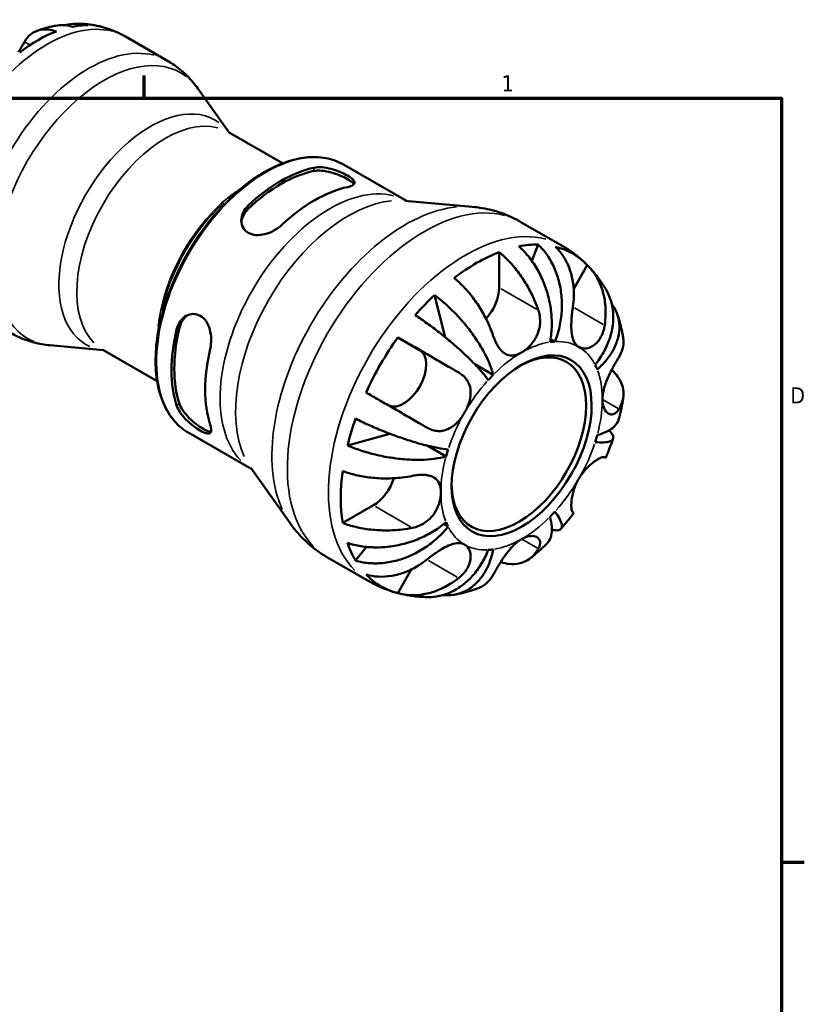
# Model space of a CAD drawing. Header units: inches. Extents: x 0.1 to 38.3, y -4.1 to 21.5.
# Tile 10 of 10: x 29 to 33.6, y 15.7 to 21.5. Entities that reach past the tile are written whole.
import ezdxf

# ---------------------------------------------------------------- set-up
doc = ezdxf.new("R2010")
doc.units = ezdxf.units.IN
doc.header["$MEASUREMENT"] = 0
for name, color, linetype, lineweight in [('Border (ANSI)', 7, 'Continuous', 70), ('Visible (ANSI)', 7, 'Continuous', 50), ('Visible Narrow (ANSI)', 7, 'Continuous', 35)]:
    doc.layers.add(name, color=color, linetype=linetype, lineweight=lineweight)
doc.styles.add('Note Text (ANSI)', font='tahoma.ttf')

# ---------------------------------------------------------------- blocks, each defined once
blk = doc.blocks.new('Borders Default Border')
at = {"layer": 'Border (ANSI)'}
for p, q in [((29.75, 21), (29.75, 21.1345)), ((33.5, 16.5), (33.6345, 16.5))]:
    blk.add_line(p, q, dxfattribs=at)
at = {"layer": 'Border (ANSI)', "flags": 128}
blk.add_lwpolyline([(0.5, 1), (0.5, 21), (33.5, 21), (33.5, 1), (0.5, 1)], dxfattribs=at)
at = {"layer": 'Border (ANSI)', "color": 5, "true_color": 0x0000ff, "char_height": 0.0945, "attachment_point": 7, "style": 'Note Text (ANSI)'}
for s, insert in [('1', (31.8537, 21.04)), ('D', (33.5526, 19.2028))]:
    blk.add_mtext(s, dxfattribs=dict(at, insert=insert))

msp = doc.modelspace()

# ---------------------------------------------------------------- linework, layer by layer
at = {"layer": 'Visible (ANSI)'}
for p, q in [((29.6403, 21.3627), (29.8859, 21.2212)), ((30.2478, 20.7994), (30.0656, 21.0568)), ((30.2453, 20.8008), (30.5645, 20.617)), ((30.9224, 20.6094), (31.2936, 20.3956)), ((30.2467, 20.408), (30.3158, 20.4658)), ((31.2834, 20.3966), (31.6806, 20.3607)), ((31.9671, 20.2709), (32.2089, 20.1316)), ((32.0303, 20.0432), (32.0677, 20.1382)), ((31.8386, 20.0933), (31.8386, 19.8843)), ((32.3573, 20.0169), (32.2773, 19.8783)), ((31.5215, 19.5922), (31.4576, 19.8409)), ((29.8472, 19.7142), (29.8318, 19.6254)), ((29.5092, 19.5168), (29.1952, 19.5452)), ((31.2423, 19.5912), (31.3702, 19.517)), ((32.1673, 19.5666), (32.1412, 19.5816)), ((29.5067, 19.5183), (29.826, 19.3344)), ((31.8038, 19.3713), (31.6949, 19.434)), ((30.0121, 19.0287), (30.3833, 18.815)), ((30.9464, 18.9555), (31.1951, 19.0243)), ((31.5261, 18.8902), (31.4151, 18.9541)), ((30.3774, 18.8233), (30.6078, 18.4978)), ((31.0986, 18.6027), (30.9178, 18.4986)), ((31.5382, 18.4769), (31.5121, 18.492)), ((30.9932, 18.2771), (31.0571, 18.3574)), ((30.8293, 18.2951), (31.0711, 18.1558)), ((31.323, 18.2255), (31.2423, 18.0857))]:
    msp.add_line(p, q, dxfattribs=at)
for centre, major_axis, start_param, end_param in [((29.1248, 20.5921), (0.4578, 0.7949), 0.31486, 0.466671), ((29.1248, 20.5921), (0.4578, 0.7949), 0.145125, 0.165069), ((29.1248, 20.5921), (-0.4578, -0.7949), 3.758054, 4.09206), ((30.5554, 19.7683), (0.4551, 0.7903), 0.478772, 1.088157), ((30.5554, 19.7683), (0.4437, 0.7706), 0.470698, 1.096231), ((30.7534, 19.6543), (-0.4551, -0.7903), 3.620364, 4.22975), ((31.7062, 19.1056), (0.5642, 0.9797), 0.314244, 0.467287), ((31.7062, 19.1056), (0.5642, 0.9797), 6.114919, 6.447585), ((31.7062, 19.1056), (0.5642, 0.9797), 0.617131, 0.949797), ((31.7062, 19.1056), (0.5642, 0.9797), 1.099642, 1.252685), ((31.7062, 19.8081), (-0.0934, -0.1622), 1.215638, 2.354261), ((30.5554, 19.7683), (0.4551, 0.7903), 2.049568, 2.658953), ((30.5554, 19.7683), (0.4437, 0.7706), 2.041494, 2.667028), ((31.7062, 19.1056), (0.5642, 0.9797), 1.40253, 1.735196), ((31.9548, 18.9624), (0.2795, 0.4853), 2.374337, 7.050441), ((31.9709, 18.9532), (0.3354, 0.5824), 0.357426, 0.424105), ((30.7534, 19.6543), (-0.4551, -0.7903), 5.191161, 5.800546), ((31.2766, 19.3549), (0.0934, 0.1622), 3.205427, 6.281252), ((31.9709, 18.9532), (0.3354, 0.5824), 5.855213, 5.921892), ((31.9709, 18.9532), (-0.3354, -0.5824), 4.284417, 4.351096), ((31.7062, 19.1056), (0.5642, 0.9797), 1.88504, 2.038083), ((31.9709, 18.9532), (0.3354, 0.5824), 5.069815, 5.136494), ((31.9709, 18.9532), (-0.3354, -0.5824), 5.069815, 5.136494), ((31.7062, 19.1056), (0.5642, 0.9797), 2.187928, 2.520594), ((31.0986, 18.7557), (-0.0934, -0.1622), 0.783464, 1.929326), ((31.9709, 18.9532), (0.3354, 0.5824), 4.284417, 4.351096), ((31.9709, 18.9532), (-0.3354, -0.5824), 5.855213, 5.921892), ((31.7062, 19.1056), (-0.5642, -0.9797), 5.812031, 5.965074), ((31.9709, 18.9532), (-0.3354, -0.5824), 0.357426, 0.424105), ((31.7062, 19.1056), (-0.5642, -0.9797), 6.114919, 6.447585)]:
    msp.add_ellipse(centre, major_axis=major_axis, ratio=0.578093, start_param=start_param, end_param=end_param, dxfattribs=at)
msp.add_ellipse((31.9709, 18.9532), major_axis=(0.2909, 0.5051), ratio=0.578093, dxfattribs=at)
for points, knots in [([(29.0449, 21.3316), (29.0501, 21.341), (29.0562, 21.35), (29.0731, 21.3699), (29.0849, 21.3796), (29.1085, 21.3936), (29.1225, 21.3991), (29.1526, 21.4052), (29.1687, 21.4058), (29.1988, 21.403), (29.2155, 21.3995), (29.2326, 21.3937)], [4.9848873, 4.9848873, 4.9848873, 4.9848873, 5.1072541, 5.1072541, 5.2890862, 5.2890862, 5.4684225, 5.4684225, 5.6477588, 5.6477588, 5.8202224, 5.8202224, 5.8202224, 5.8202224]), ([(29.228, 21.4272), (29.2203, 21.4257), (29.2128, 21.4241), (29.1977, 21.4207), (29.1903, 21.4189), (29.1755, 21.415), (29.1682, 21.413), (29.1537, 21.4087), (29.1466, 21.4064), (29.1323, 21.4018), (29.1253, 21.3993), (29.1183, 21.3968)], [5.9626341, 5.9626341, 5.9626341, 5.9626341, 5.990311, 5.990311, 6.017988, 6.017988, 6.0456649, 6.0456649, 6.0733418, 6.0733418, 6.1010187, 6.1010187, 6.1010187, 6.1010187]), ([(29.3268, 21.4211), (29.3086, 21.4266), (29.2904, 21.4296), (29.2591, 21.4311), (29.2434, 21.4301), (29.228, 21.4272)], [0.1836984, 0.1836984, 0.1836984, 0.1836984, 0.3584614, 0.3584614, 0.5141818, 0.5141818, 0.5141818, 0.5141818]), ([(29.2855, 21.4295), (29.2909, 21.431), (29.2963, 21.4324), (29.3219, 21.4378), (29.3423, 21.4395), (29.379, 21.4382), (29.3986, 21.4353), (29.4177, 21.4299)], [5.1782818, 5.1782818, 5.1782818, 5.1782818, 5.2264283, 5.2264283, 5.4056869, 5.4056869, 5.5801473, 5.5801473, 5.5801473, 5.5801473]), ([(29.4926, 21.4219), (29.4833, 21.4242), (29.474, 21.4262), (29.4554, 21.4299), (29.4461, 21.4314), (29.4276, 21.4341), (29.4184, 21.4352), (29.3999, 21.437), (29.3908, 21.4377), (29.3725, 21.4386), (29.3634, 21.4389), (29.3544, 21.439)], [5.6651956, 5.6651956, 5.6651956, 5.6651956, 5.6954229, 5.6954229, 5.7256503, 5.7256503, 5.7558777, 5.7558777, 5.786105, 5.786105, 5.8163324, 5.8163324, 5.8163324, 5.8163324]), ([(29.6403, 21.3627), (29.6321, 21.3674), (29.6239, 21.3719), (29.6071, 21.3805), (29.5986, 21.3845), (29.5815, 21.3922), (29.5728, 21.3958), (29.5554, 21.4027), (29.5466, 21.4058), (29.529, 21.4117), (29.5202, 21.4145), (29.5113, 21.417)], [5.4997209, 5.4997209, 5.4997209, 5.4997209, 5.5287459, 5.5287459, 5.557771, 5.557771, 5.586796, 5.586796, 5.6158211, 5.6158211, 5.6448461, 5.6448461, 5.6448461, 5.6448461]), ([(29.0097, 21.2719), (29.0134, 21.2777), (29.0169, 21.2834), (29.0251, 21.2969), (29.0295, 21.3045), (29.0378, 21.3188), (29.0416, 21.3255), (29.0449, 21.3316)], [-2.2671096, -2.2671096, -2.2671096, -2.2671096, -2.2112589, -2.2112589, -2.130884, -2.130884, -2.0478189, -2.0478189, -2.0478189, -2.0478189]), ([(30.0656, 21.0568), (30.0565, 21.0696), (30.0468, 21.0823), (30.0262, 21.1069), (30.0153, 21.1189), (29.9923, 21.1421), (29.9802, 21.1532), (29.9549, 21.1746), (29.9418, 21.1848), (29.9145, 21.2039), (29.9004, 21.2129), (29.8859, 21.2212)], [5.2389111, 5.2389111, 5.2389111, 5.2389111, 5.291073, 5.291073, 5.343235, 5.343235, 5.3953969, 5.3953969, 5.4475589, 5.4475589, 5.4997209, 5.4997209, 5.4997209, 5.4997209]), ([(30.9224, 20.6094), (30.8904, 20.6278), (30.8553, 20.6406), (30.7805, 20.6545), (30.7409, 20.6556), (30.6589, 20.6464), (30.6165, 20.6361), (30.5307, 20.6047), (30.4873, 20.5837), (30.4008, 20.5318), (30.3578, 20.501), (30.3158, 20.4658)], [5.499721, 5.499721, 5.499721, 5.499721, 5.700782, 5.700782, 5.901843, 5.901843, 6.102903, 6.102903, 6.303964, 6.303964, 6.505025, 6.505025, 6.505025, 6.505025]), ([(30.7488, 20.591), (30.7616, 20.5937), (30.7777, 20.5945), (30.8128, 20.5917), (30.8318, 20.5881), (30.8667, 20.5789), (30.8849, 20.5728), (30.9187, 20.5591), (30.9344, 20.5514), (30.9468, 20.5442), (30.9596, 20.5369), (30.9704, 20.5293), (30.9845, 20.5152), (30.9879, 20.5087), (30.9879, 20.4976), (30.9843, 20.4923), (30.9701, 20.4833), (30.9594, 20.4796), (30.9468, 20.477)], [-0.556619, -0.556619, -0.556619, -0.556619, -0.412622, -0.412622, -0.268625, -0.268625, -0.134313, -0.134313, 0, 0, 0, 0.137021, 0.137021, 0.274041, 0.274041, 0.415344, 0.415344, 0.556646, 0.556646, 0.556646, 0.556646]), ([(30.7488, 20.5714), (30.7616, 20.574), (30.7777, 20.5747), (30.8128, 20.5715), (30.8319, 20.5678), (30.8668, 20.5583), (30.8849, 20.552), (30.9187, 20.5381), (30.9344, 20.5304), (30.9468, 20.5233), (30.9596, 20.5159), (30.9704, 20.5083), (30.9802, 20.4987), (30.9824, 20.4961), (30.984, 20.4936)], [-0.557862, -0.557862, -0.557862, -0.557862, -0.4132767, -0.4132767, -0.2686914, -0.2686914, -0.1343457, -0.1343457, 0, 0, 0, 0.1372153, 0.1372153, 0.1904049, 0.1904049, 0.1904049, 0.1904049]), ([(30.5599, 20.2541), (30.5472, 20.2422), (30.5311, 20.2305), (30.496, 20.2113), (30.4769, 20.2038), (30.4421, 20.1951), (30.4239, 20.1931), (30.39, 20.1956), (30.3744, 20.2002), (30.3492, 20.2147), (30.3384, 20.2255), (30.3243, 20.2512), (30.3209, 20.2661), (30.3209, 20.2952), (30.3244, 20.3114), (30.3387, 20.342), (30.3494, 20.3564), (30.3619, 20.3682)], [0.543943, 0.543943, 0.543943, 0.543943, 0.68794, 0.68794, 0.831937, 0.831937, 0.966249, 0.966249, 1.100562, 1.100562, 1.237582, 1.237582, 1.374603, 1.374603, 1.515905, 1.515905, 1.657208, 1.657208, 1.657208, 1.657208]), ([(31.9671, 20.2709), (31.9492, 20.2812), (31.9309, 20.2906), (31.8936, 20.3079), (31.8746, 20.3156), (31.8363, 20.3293), (31.8169, 20.3353), (31.7779, 20.3455), (31.7584, 20.3497), (31.7194, 20.3564), (31.6999, 20.359), (31.6806, 20.3607)], [5.4997209, 5.4997209, 5.4997209, 5.4997209, 5.5518828, 5.5518828, 5.6040448, 5.6040448, 5.6562067, 5.6562067, 5.7083687, 5.7083687, 5.7605306, 5.7605306, 5.7605306, 5.7605306]), ([(30.3215, 20.2703), (30.3227, 20.2823), (30.3261, 20.2947), (30.3387, 20.3222), (30.3494, 20.3367), (30.3619, 20.3486)], [1.4089667, 1.4089667, 1.4089667, 1.4089667, 1.5184123, 1.5184123, 1.6601437, 1.6601437, 1.6601437, 1.6601437]), ([(32.138, 19.5637), (32.1432, 19.5897), (32.1468, 19.6192), (32.1491, 19.6797), (32.1478, 19.7108), (32.1416, 19.7677), (32.1362, 19.7988), (32.1207, 19.8599), (32.1106, 19.89), (32.089, 19.9432), (32.0754, 19.9712), (32.0446, 20.0238), (32.0274, 20.0484), (31.994, 20.0893), (31.9749, 20.1095), (31.9548, 20.1272)], [5.310916, 5.310916, 5.310916, 5.310916, 5.532256, 5.532256, 5.753596, 5.753596, 5.97408, 5.97408, 6.194564, 6.194564, 6.414617, 6.414617, 6.634671, 6.634671, 6.848843, 6.848843, 6.848843, 6.848843]), ([(32.0677, 20.1382), (32.0867, 20.1203), (32.1041, 20.1), (32.1335, 20.0586), (32.1481, 20.0338), (32.1725, 19.9806), (32.1824, 19.9522), (32.1966, 19.8983), (32.2022, 19.8678), (32.2082, 19.8057), (32.2085, 19.7741), (32.2049, 19.7163), (32.2007, 19.6847), (32.1871, 19.6231), (32.1777, 19.593), (32.1673, 19.5666)], [0.225496, 0.225496, 0.225496, 0.225496, 0.439668, 0.439668, 0.659722, 0.659722, 0.879775, 0.879775, 1.100259, 1.100259, 1.320743, 1.320743, 1.542083, 1.542083, 1.763423, 1.763423, 1.763423, 1.763423]), ([(32.2727, 19.7713), (32.2756, 19.7911), (32.2775, 19.8117), (32.279, 19.8624), (32.2769, 19.8922), (32.2686, 19.9446), (32.2617, 19.9722), (32.2424, 20.0239), (32.23, 20.0481), (32.2039, 20.0883), (32.188, 20.1081), (32.1701, 20.1255)], [6.101121, 6.101121, 6.101121, 6.101121, 6.25154, 6.25154, 6.474725, 6.474725, 6.694876, 6.694876, 6.915028, 6.915028, 7.126769, 7.126769, 7.126769, 7.126769]), ([(32.3464, 20.0279), (32.3382, 20.0358), (32.3298, 20.0435), (32.3127, 20.0586), (32.3039, 20.066), (32.2859, 20.0803), (32.2767, 20.0873), (32.2579, 20.1007), (32.2483, 20.1072), (32.2289, 20.1198), (32.219, 20.1258), (32.2089, 20.1316)], [5.3545956, 5.3545956, 5.3545956, 5.3545956, 5.3836206, 5.3836206, 5.4126457, 5.4126457, 5.4416707, 5.4416707, 5.4706958, 5.4706958, 5.4997209, 5.4997209, 5.4997209, 5.4997209]), ([(31.8386, 20.0933), (31.8595, 20.0762), (31.88, 20.0569), (31.917, 20.0178), (31.9368, 19.9943), (31.9738, 19.9442), (31.9909, 19.9177), (32.0199, 19.8672), (32.0343, 19.8387), (32.0551, 19.7902), (32.0626, 19.7705), (32.069, 19.7516)], [0.225513, 0.225513, 0.225513, 0.225513, 0.437254, 0.437254, 0.657406, 0.657406, 0.877558, 0.877558, 1.100742, 1.100742, 1.251161, 1.251161, 1.251161, 1.251161]), ([(32.3573, 20.0169), (32.3752, 19.9995), (32.391, 19.9797), (32.4171, 19.9395), (32.4295, 19.9153), (32.4489, 19.8635), (32.4558, 19.836), (32.4641, 19.7835), (32.4662, 19.7538), (32.4647, 19.7031), (32.4628, 19.6825), (32.4599, 19.6627)], [0.225513, 0.225513, 0.225513, 0.225513, 0.437254, 0.437254, 0.657406, 0.657406, 0.877558, 0.877558, 1.100742, 1.100742, 1.251161, 1.251161, 1.251161, 1.251161]), ([(32.4685, 19.8713), (32.4629, 19.8809), (32.4571, 19.8904), (32.4449, 19.9093), (32.4386, 19.9187), (32.4254, 19.9373), (32.4185, 19.9464), (32.4043, 19.9645), (32.397, 19.9735), (32.3818, 19.9911), (32.3739, 19.9997), (32.3658, 20.0082)], [5.179841, 5.179841, 5.179841, 5.179841, 5.2100694, 5.2100694, 5.2402978, 5.2402978, 5.2705262, 5.2705262, 5.3007547, 5.3007547, 5.3309831, 5.3309831, 5.3309831, 5.3309831]), ([(31.8043, 19.5991), (31.7979, 19.6181), (31.7904, 19.6377), (31.7696, 19.6862), (31.7551, 19.7148), (31.7262, 19.7652), (31.709, 19.7918), (31.6721, 19.8419), (31.6523, 19.8654), (31.6153, 19.9045), (31.5948, 19.9238), (31.5738, 19.9409)], [6.101302, 6.101302, 6.101302, 6.101302, 6.251721, 6.251721, 6.474905, 6.474905, 6.695057, 6.695057, 6.915208, 6.915208, 7.12695, 7.12695, 7.12695, 7.12695]), ([(31.4576, 19.8409), (31.48, 19.8245), (31.5023, 19.8061), (31.5434, 19.7697), (31.5658, 19.7481), (31.6091, 19.7026), (31.6298, 19.6787), (31.666, 19.6339), (31.6846, 19.6088), (31.7187, 19.5584), (31.7341, 19.533), (31.7592, 19.487), (31.7713, 19.4622), (31.791, 19.4143), (31.7987, 19.3913), (31.8038, 19.3713)], [0.225496, 0.225496, 0.225496, 0.225496, 0.439668, 0.439668, 0.659722, 0.659722, 0.879775, 0.879775, 1.100259, 1.100259, 1.320743, 1.320743, 1.542083, 1.542083, 1.763423, 1.763423, 1.763423, 1.763423]), ([(32.4036, 19.4294), (32.4213, 19.4517), (32.4387, 19.4771), (32.4678, 19.5297), (32.4796, 19.5569), (32.4966, 19.6069), (32.5033, 19.6344), (32.5106, 19.6889), (32.5111, 19.7158), (32.5071, 19.7638), (32.5023, 19.7892), (32.4877, 19.8341), (32.4786, 19.8539), (32.4685, 19.8713)], [5.310916, 5.310916, 5.310916, 5.310916, 5.532256, 5.532256, 5.753596, 5.753596, 5.97408, 5.97408, 6.194564, 6.194564, 6.414617, 6.414617, 6.604797, 6.604797, 6.604797, 6.604797]), ([(32.5007, 19.7914), (32.5034, 19.7876), (32.506, 19.7839), (32.5197, 19.7626), (32.5295, 19.7424), (32.5425, 19.7001), (32.5458, 19.6781), (32.5467, 19.6369), (32.5443, 19.6141), (32.5332, 19.5684), (32.5243, 19.5455), (32.5033, 19.5044), (32.4892, 19.4824), (32.4554, 19.4401), (32.4357, 19.42), (32.4158, 19.4026)], [0.392573, 0.392573, 0.392573, 0.392573, 0.439668, 0.439668, 0.659722, 0.659722, 0.879775, 0.879775, 1.100259, 1.100259, 1.320743, 1.320743, 1.542083, 1.542083, 1.763423, 1.763423, 1.763423, 1.763423]), ([(29.9402, 19.6377), (29.9442, 19.6548), (29.9515, 19.6716), (29.9715, 19.6996), (29.9841, 19.7108), (30.0095, 19.7249), (30.0239, 19.7292), (30.0527, 19.7296), (30.0672, 19.7257), (30.0796, 19.7185), (30.0921, 19.7113), (30.104, 19.7001), (30.1231, 19.6721), (30.1304, 19.6553), (30.1404, 19.6208), (30.1434, 19.6006), (30.1443, 19.5605), (30.1422, 19.5408), (30.1382, 19.5237)], [-0.556619, -0.556619, -0.556619, -0.556619, -0.412622, -0.412622, -0.268625, -0.268625, -0.134313, -0.134313, 0, 0, 0, 0.134313, 0.134313, 0.268625, 0.268625, 0.412622, 0.412622, 0.556619, 0.556619, 0.556619, 0.556619]), ([(29.9571, 19.6475), (29.9613, 19.6646), (29.9687, 19.6815), (29.9864, 19.7061), (29.9954, 19.715), (30.005, 19.7219)], [-0.557862, -0.557862, -0.557862, -0.557862, -0.4132767, -0.4132767, -0.3057209, -0.3057209, -0.3057209, -0.3057209]), ([(31.7745, 19.3404), (31.7641, 19.3548), (31.7507, 19.3718), (31.7197, 19.4077), (31.7021, 19.4267), (31.6672, 19.4624), (31.6467, 19.4824), (31.6031, 19.5228), (31.58, 19.5432), (31.5364, 19.5802), (31.5119, 19.6002), (31.4624, 19.6389), (31.4373, 19.6577), (31.3922, 19.69), (31.3681, 19.7065), (31.3447, 19.7218)], [5.310916, 5.310916, 5.310916, 5.310916, 5.532256, 5.532256, 5.753596, 5.753596, 5.97408, 5.97408, 6.194564, 6.194564, 6.414617, 6.414617, 6.634671, 6.634671, 6.848843, 6.848843, 6.848843, 6.848843]), ([(32.069, 19.7516), (32.0698, 19.7491), (32.0706, 19.7467), (32.0746, 19.7332), (32.077, 19.7218), (32.0794, 19.7006), (32.0798, 19.6909), (32.0792, 19.6702), (32.0779, 19.6591), (32.0722, 19.6306), (32.0663, 19.6137), (32.0486, 19.5776), (32.0359, 19.5594), (32.0057, 19.5266), (31.9884, 19.5127), (31.9709, 19.5026)], [-0.7721386, -0.7721386, -0.7721386, -0.7721386, -0.7515434, -0.7515434, -0.6594489, -0.6594489, -0.5838993, -0.5838993, -0.4978326, -0.4978326, -0.3604113, -0.3604113, -0.1883608, -0.1883608, 0, 0, 0, 0]), ([(32.3069, 19.5352), (32.3008, 19.5387), (32.2953, 19.5433), (32.2853, 19.5548), (32.281, 19.5618), (32.2718, 19.5821), (32.2682, 19.5966), (32.2639, 19.628), (32.2631, 19.6443), (32.2633, 19.6738), (32.2638, 19.6863), (32.2655, 19.7117), (32.2667, 19.7243), (32.2695, 19.7485), (32.271, 19.7601), (32.2727, 19.7713)], [0, 0, 0, 0, 0.0931154, 0.0931154, 0.1929436, 0.1929436, 0.3446781, 0.3446781, 0.4829672, 0.4829672, 0.5807387, 0.5807387, 0.6776678, 0.6776678, 0.7676041, 0.7676041, 0.7676041, 0.7676041]), ([(32.5684, 19.5926), (32.5668, 19.6016), (32.5651, 19.6106), (32.5614, 19.6287), (32.5594, 19.6377), (32.5551, 19.6558), (32.5528, 19.6648), (32.5479, 19.6829), (32.5453, 19.692), (32.5398, 19.7101), (32.5368, 19.7191), (32.5337, 19.7282)], [4.8939229, 4.8939229, 4.8939229, 4.8939229, 4.9216054, 4.9216054, 4.9492879, 4.9492879, 4.9769704, 4.9769704, 5.0046529, 5.0046529, 5.0323354, 5.0323354, 5.0323354, 5.0323354]), ([(32.4599, 19.6627), (32.4585, 19.6532), (32.4565, 19.644), (32.4508, 19.6232), (32.4466, 19.6119), (32.4366, 19.5912), (32.4309, 19.5818), (32.4158, 19.5619), (32.406, 19.5524), (32.3807, 19.5346), (32.365, 19.5286), (32.334, 19.5251), (32.3193, 19.528), (32.3069, 19.5352)], [-0.7671113, -0.7671113, -0.7671113, -0.7671113, -0.692013, -0.692013, -0.5932197, -0.5932197, -0.4975863, -0.4975863, -0.3685593, -0.3685593, -0.1882258, -0.1882258, 0, 0, 0, 0]), ([(28.9627, 19.6181), (28.9772, 19.6097), (28.992, 19.602), (29.0223, 19.5881), (29.0377, 19.5818), (29.0688, 19.5707), (29.0846, 19.5658), (29.1162, 19.5576), (29.132, 19.5541), (29.1637, 19.5487), (29.1795, 19.5466), (29.1952, 19.5452)], [2.3581282, 2.3581282, 2.3581282, 2.3581282, 2.4102902, 2.4102902, 2.4624521, 2.4624521, 2.5146141, 2.5146141, 2.566776, 2.566776, 2.618938, 2.618938, 2.618938, 2.618938]), ([(29.8318, 19.6254), (29.8225, 19.5715), (29.8174, 19.5188), (29.816, 19.418), (29.8196, 19.3698), (29.8356, 19.2799), (29.8479, 19.2381), (29.8811, 19.1625), (29.902, 19.1288), (29.9515, 19.0711), (29.9802, 19.0471), (30.0121, 19.0287)], [1.352824, 1.352824, 1.352824, 1.352824, 1.553885, 1.553885, 1.754946, 1.754946, 1.956007, 1.956007, 2.157067, 2.157067, 2.358128, 2.358128, 2.358128, 2.358128]), ([(31.2423, 19.5912), (31.2664, 19.5774), (31.2914, 19.5629), (31.3393, 19.5353), (31.3665, 19.5196), (31.4211, 19.4881), (31.4484, 19.4723), (31.4981, 19.4436), (31.5249, 19.4281), (31.568, 19.4032), (31.5849, 19.3934), (31.6006, 19.3843)], [0.225513, 0.225513, 0.225513, 0.225513, 0.437254, 0.437254, 0.657406, 0.657406, 0.877558, 0.877558, 1.100742, 1.100742, 1.251161, 1.251161, 1.251161, 1.251161]), ([(31.9709, 19.5026), (31.9599, 19.4962), (31.9489, 19.4915), (31.926, 19.4852), (31.9143, 19.4841), (31.8914, 19.487), (31.8804, 19.4911), (31.8608, 19.5039), (31.8522, 19.5119), (31.8389, 19.5282), (31.834, 19.5354), (31.825, 19.5505), (31.8209, 19.5583), (31.8124, 19.5768), (31.8081, 19.5878), (31.8043, 19.5991)], [0, 0, 0, 0, 0.1187468, 0.1187468, 0.2534403, 0.2534403, 0.3914445, 0.3914445, 0.5142958, 0.5142958, 0.5944538, 0.5944538, 0.6695203, 0.6695203, 0.7631359, 0.7631359, 0.7631359, 0.7631359]), ([(32.5442, 19.4758), (32.5511, 19.4871), (32.5568, 19.499), (32.5676, 19.5292), (32.5706, 19.5476), (32.5708, 19.5735), (32.57, 19.583), (32.5684, 19.5926)], [6.1013018, 6.1013018, 6.1013018, 6.1013018, 6.2517206, 6.2517206, 6.4749053, 6.4749053, 6.5943456, 6.5943456, 6.5943456, 6.5943456]), ([(32.4461, 19.2268), (32.4461, 19.2444), (32.4488, 19.2634), (32.4584, 19.3014), (32.465, 19.3203), (32.4801, 19.3569), (32.4884, 19.3744), (32.5027, 19.4026), (32.5086, 19.4136), (32.5198, 19.4339), (32.525, 19.4432), (32.5351, 19.4606), (32.5399, 19.4686), (32.5442, 19.4758)], [-3.2827869, -3.2827869, -3.2827869, -3.2827869, -3.118789, -3.118789, -2.9641468, -2.9641468, -2.8157213, -2.8157213, -2.7136636, -2.7136636, -2.6150426, -2.6150426, -2.5140874, -2.5140874, -2.5140874, -2.5140874]), ([(31.6006, 19.3843), (31.6081, 19.38), (31.6152, 19.3752), (31.6303, 19.3629), (31.638, 19.3551), (31.651, 19.3383), (31.6563, 19.3293), (31.666, 19.3068), (31.6693, 19.2929), (31.6721, 19.2579), (31.6695, 19.2365), (31.6571, 19.1921), (31.6472, 19.1696), (31.6349, 19.1482)], [-0.7671113, -0.7671113, -0.7671113, -0.7671113, -0.692013, -0.692013, -0.5932197, -0.5932197, -0.4975863, -0.4975863, -0.3685593, -0.3685593, -0.1882258, -0.1882258, 0, 0, 0, 0]), ([(32.5016, 19.4003), (32.5152, 19.3876), (32.5267, 19.3743), (32.5468, 19.3463), (32.5561, 19.3288), (32.5682, 19.2932), (32.5709, 19.2751), (32.5706, 19.2416), (32.5676, 19.2231), (32.5568, 19.193), (32.5511, 19.181), (32.5442, 19.1697)], [0.2558576, 0.2558576, 0.2558576, 0.2558576, 0.4372544, 0.4372544, 0.657406, 0.657406, 0.8775576, 0.8775576, 1.1007423, 1.1007423, 1.2511611, 1.2511611, 1.2511611, 1.2511611]), ([(31.4135, 19.0601), (31.3978, 19.0692), (31.3809, 19.079), (31.3377, 19.1039), (31.3109, 19.1194), (31.2613, 19.1481), (31.2339, 19.1639), (31.1794, 19.1954), (31.1522, 19.2111), (31.1043, 19.2387), (31.0792, 19.2532), (31.0551, 19.267)], [6.101121, 6.101121, 6.101121, 6.101121, 6.251539, 6.251539, 6.474724, 6.474724, 6.694876, 6.694876, 6.915027, 6.915027, 7.126769, 7.126769, 7.126769, 7.126769]), ([(30.1422, 19.0355), (30.1391, 19.0356), (30.1355, 19.0362), (30.1221, 19.04), (30.1102, 19.0455), (30.0853, 19.0598), (30.0708, 19.0695), (30.0418, 19.0918), (30.0274, 19.1044), (30.0018, 19.1299), (29.989, 19.1445), (29.9687, 19.1735), (29.9613, 19.1877), (29.9571, 19.2001)], [0.9118292, 0.9118292, 0.9118292, 0.9118292, 0.9679048, 0.9679048, 1.1022504, 1.1022504, 1.2365961, 1.2365961, 1.3709418, 1.3709418, 1.5155271, 1.5155271, 1.6601125, 1.6601125, 1.6601125, 1.6601125]), ([(32.5442, 19.1697), (32.5412, 19.1648), (32.538, 19.1603), (32.5296, 19.1506), (32.5243, 19.146), (32.5133, 19.1398), (32.5077, 19.1381), (32.4947, 19.1373), (32.4874, 19.1392), (32.4707, 19.1495), (32.4622, 19.16), (32.4497, 19.1886), (32.4461, 19.2066), (32.4461, 19.2268)], [-0.7665415, -0.7665415, -0.7665415, -0.7665415, -0.6972506, -0.6972506, -0.5946054, -0.5946054, -0.4971761, -0.4971761, -0.3687779, -0.3687779, -0.1882141, -0.1882141, 0, 0, 0, 0]), ([(32.5439, 19.1122), (32.5459, 19.1204), (32.5479, 19.1285), (32.5517, 19.1449), (32.5535, 19.1531), (32.557, 19.1695), (32.5587, 19.1777), (32.5619, 19.1942), (32.5634, 19.2025), (32.5663, 19.219), (32.5676, 19.2273), (32.5689, 19.2356)], [4.3851324, 4.3851324, 4.3851324, 4.3851324, 4.4119761, 4.4119761, 4.4388198, 4.4388198, 4.4656634, 4.4656634, 4.4925071, 4.4925071, 4.5193507, 4.5193507, 4.5193507, 4.5193507]), ([(30.1382, 19.0764), (30.1422, 19.0639), (30.1443, 19.0526), (30.1434, 19.0355), (30.1404, 19.0298), (30.1304, 19.0246), (30.1231, 19.0244), (30.104, 19.0296), (30.0921, 19.035), (30.0672, 19.0494), (30.0527, 19.0591), (30.0239, 19.0815), (30.0095, 19.0942), (29.9841, 19.1198), (29.9715, 19.1345), (29.9515, 19.1636), (29.9442, 19.178), (29.9402, 19.1904)], [0.543943, 0.543943, 0.543943, 0.543943, 0.68794, 0.68794, 0.831937, 0.831937, 0.966249, 0.966249, 1.100562, 1.100562, 1.234874, 1.234874, 1.369187, 1.369187, 1.513184, 1.513184, 1.65718, 1.65718, 1.65718, 1.65718]), ([(31.6349, 19.1482), (31.6288, 19.1376), (31.6221, 19.1274), (31.6072, 19.1073), (31.5989, 19.0976), (31.5768, 19.0754), (31.5624, 19.0642), (31.5331, 19.0484), (31.5186, 19.0434), (31.4932, 19.0395), (31.4826, 19.0393), (31.4616, 19.0414), (31.4512, 19.0438), (31.4316, 19.0507), (31.4224, 19.0549), (31.4135, 19.0601)], [0, 0, 0, 0, 0.0931154, 0.0931154, 0.1929436, 0.1929436, 0.3446781, 0.3446781, 0.4829672, 0.4829672, 0.5807387, 0.5807387, 0.6776678, 0.6776678, 0.7676041, 0.7676041, 0.7676041, 0.7676041]), ([(30.9932, 19.113), (31.0182, 19.1003), (31.0445, 19.0878), (31.095, 19.065), (31.1238, 19.0526), (31.1822, 19.029), (31.2117, 19.0179), (31.2656, 18.9986), (31.2948, 18.9888), (31.3515, 18.9711), (31.379, 18.9633), (31.4273, 18.9509), (31.4526, 18.9451), (31.4991, 18.9361), (31.5205, 18.9329), (31.5382, 18.931)], [0.225496, 0.225496, 0.225496, 0.225496, 0.439668, 0.439668, 0.659722, 0.659722, 0.879775, 0.879775, 1.100259, 1.100259, 1.320743, 1.320743, 1.542083, 1.542083, 1.763423, 1.763423, 1.763423, 1.763423]), ([(32.4158, 19.0161), (32.4357, 19.0216), (32.4554, 19.0288), (32.4892, 19.0456), (32.5033, 19.0552), (32.5243, 19.0744), (32.5332, 19.0857), (32.5409, 19.1025), (32.5426, 19.1074), (32.5438, 19.1123)], [5.3109158, 5.3109158, 5.3109158, 5.3109158, 5.5322558, 5.5322558, 5.7535958, 5.7535958, 5.9740797, 5.9740797, 6.0601418, 6.0601418, 6.0601418, 6.0601418]), ([(32.4859, 19.0446), (32.489, 19.0413), (32.4919, 19.0381), (32.5023, 19.0255), (32.5071, 19.0169), (32.5111, 19.0029), (32.5106, 18.9962), (32.5033, 18.9853), (32.4966, 18.9811), (32.4796, 18.9755), (32.4678, 18.9736), (32.4387, 18.9726), (32.4213, 18.9734), (32.4036, 18.9753)], [0.588269, 0.588269, 0.588269, 0.588269, 0.659722, 0.659722, 0.879775, 0.879775, 1.100259, 1.100259, 1.320743, 1.320743, 1.542083, 1.542083, 1.763423, 1.763423, 1.763423, 1.763423]), ([(32.4655, 18.8823), (32.4687, 18.8897), (32.4719, 18.8971), (32.4781, 18.9121), (32.4811, 18.9196), (32.487, 18.9346), (32.4899, 18.9421), (32.4956, 18.9572), (32.4984, 18.9648), (32.5039, 18.98), (32.5066, 18.9876), (32.5092, 18.9952)], [4.1261512, 4.1261512, 4.1261512, 4.1261512, 4.1519208, 4.1519208, 4.1776905, 4.1776905, 4.2034601, 4.2034601, 4.2292297, 4.2292297, 4.2549993, 4.2549993, 4.2549993, 4.2549993]), ([(31.5261, 18.8902), (31.5062, 18.8847), (31.4824, 18.8799), (31.4312, 18.8731), (31.4037, 18.8712), (31.3513, 18.8701), (31.3217, 18.8707), (31.261, 18.875), (31.2299, 18.8787), (31.173, 18.8876), (31.142, 18.8936), (31.081, 18.9083), (31.0511, 18.9169), (30.9989, 18.9342), (30.9718, 18.9444), (30.9464, 18.9555)], [5.310916, 5.310916, 5.310916, 5.310916, 5.532256, 5.532256, 5.753596, 5.753596, 5.97408, 5.97408, 6.194564, 6.194564, 6.414617, 6.414617, 6.634671, 6.634671, 6.848843, 6.848843, 6.848843, 6.848843]), ([(32.3069, 18.7582), (32.3131, 18.7687), (32.3197, 18.779), (32.3346, 18.7991), (32.3427, 18.8088), (32.3639, 18.8316), (32.3771, 18.8434), (32.4012, 18.8622), (32.4121, 18.8693), (32.4284, 18.8785), (32.4344, 18.8814), (32.4448, 18.8853), (32.4491, 18.8864), (32.4558, 18.8871), (32.4582, 18.8867), (32.4599, 18.8857)], [0, 0, 0, 0, 0.0931154, 0.0931154, 0.1929436, 0.1929436, 0.3446781, 0.3446781, 0.4829672, 0.4829672, 0.5807387, 0.5807387, 0.6776678, 0.6776678, 0.7676041, 0.7676041, 0.7676041, 0.7676041]), ([(32.4599, 18.8857), (32.4628, 18.8839), (32.4647, 18.8828), (32.4662, 18.8818), (32.4641, 18.883), (32.4594, 18.8857), (32.4587, 18.886), (32.458, 18.8864)], [6.1013018, 6.1013018, 6.1013018, 6.1013018, 6.2517206, 6.2517206, 6.4749053, 6.4749053, 6.5063573, 6.5063573, 6.5063573, 6.5063573]), ([(30.9178, 18.8046), (30.9431, 18.7951), (30.9701, 18.787), (31.0225, 18.7746), (31.0528, 18.7692), (31.1146, 18.7623), (31.1462, 18.7607), (31.2044, 18.7609), (31.2364, 18.7626), (31.2887, 18.7688), (31.3095, 18.7721), (31.3291, 18.776)], [0.225513, 0.225513, 0.225513, 0.225513, 0.437254, 0.437254, 0.657406, 0.657406, 0.877558, 0.877558, 1.100742, 1.100742, 1.251161, 1.251161, 1.251161, 1.251161]), ([(31.3291, 18.776), (31.3377, 18.7778), (31.3462, 18.7792), (31.3671, 18.7817), (31.3792, 18.7825), (31.4016, 18.782), (31.412, 18.781), (31.4342, 18.7764), (31.4454, 18.7723), (31.4685, 18.7583), (31.4786, 18.7469), (31.4923, 18.7177), (31.4957, 18.6997), (31.4957, 18.6795)], [-0.7665415, -0.7665415, -0.7665415, -0.7665415, -0.6972506, -0.6972506, -0.5946054, -0.5946054, -0.4971761, -0.4971761, -0.3687779, -0.3687779, -0.1882141, -0.1882141, 0, 0, 0, 0]), ([(32.2727, 18.5615), (32.2713, 18.5623), (32.27, 18.5638), (32.2673, 18.5689), (32.266, 18.573), (32.2641, 18.5835), (32.2635, 18.5897), (32.263, 18.6069), (32.2635, 18.6186), (32.2671, 18.6499), (32.2712, 18.6705), (32.2849, 18.7141), (32.2946, 18.7368), (32.3069, 18.7582)], [-0.7671113, -0.7671113, -0.7671113, -0.7671113, -0.692013, -0.692013, -0.5932197, -0.5932197, -0.4975863, -0.4975863, -0.3685593, -0.3685593, -0.1882258, -0.1882258, 0, 0, 0, 0]), ([(31.4957, 18.6795), (31.4957, 18.6619), (31.4931, 18.6429), (31.4828, 18.6053), (31.4754, 18.5869), (31.4559, 18.5528), (31.4442, 18.5373), (31.4208, 18.5143), (31.4105, 18.5059), (31.3887, 18.4917), (31.3775, 18.4858), (31.3538, 18.4761), (31.3415, 18.4725), (31.3291, 18.47)], [-3.2827869, -3.2827869, -3.2827869, -3.2827869, -3.118789, -3.118789, -2.9641468, -2.9641468, -2.8157213, -2.8157213, -2.7136636, -2.7136636, -2.6150426, -2.6150426, -2.5140874, -2.5140874, -2.5140874, -2.5140874]), ([(32.1673, 18.5659), (32.1777, 18.5515), (32.1871, 18.5369), (32.2007, 18.5109), (32.2049, 18.4997), (32.2085, 18.482), (32.2082, 18.474), (32.2022, 18.4621), (32.1966, 18.4583), (32.1824, 18.4545), (32.1725, 18.4543), (32.1565, 18.4569), (32.1525, 18.4577), (32.1483, 18.4587)], [5.310918, 5.310918, 5.310918, 5.310918, 5.532258, 5.532258, 5.753598, 5.753598, 5.974082, 5.974082, 6.194566, 6.194566, 6.414619, 6.414619, 6.482895, 6.482895, 6.482895, 6.482895]), ([(32.2023, 18.4638), (32.2076, 18.4699), (32.2129, 18.476), (32.2233, 18.4883), (32.2285, 18.4945), (32.2387, 18.507), (32.2438, 18.5133), (32.2538, 18.5259), (32.2588, 18.5323), (32.2686, 18.5451), (32.2735, 18.5516), (32.2783, 18.5581)], [3.5990008, 3.5990008, 3.5990008, 3.5990008, 3.6247727, 3.6247727, 3.6505446, 3.6505446, 3.6763164, 3.6763164, 3.7020883, 3.7020883, 3.7278602, 3.7278602, 3.7278602, 3.7278602]), ([(32.2783, 18.5581), (32.2783, 18.5581), (32.2783, 18.5581), (32.2775, 18.5586), (32.2756, 18.5597), (32.2727, 18.5615)], [1.0643515, 1.0643515, 1.0643515, 1.0643515, 1.1007423, 1.1007423, 1.2511611, 1.2511611, 1.2511611, 1.2511611]), ([(31.3291, 18.47), (31.3095, 18.4661), (31.2887, 18.4627), (31.2364, 18.4566), (31.2044, 18.4548), (31.1462, 18.4546), (31.1146, 18.4562), (31.0528, 18.4631), (31.0225, 18.4685), (30.9701, 18.4809), (30.9431, 18.489), (30.9178, 18.4986)], [6.101302, 6.101302, 6.101302, 6.101302, 6.251721, 6.251721, 6.474905, 6.474905, 6.695057, 6.695057, 6.915208, 6.915208, 7.12695, 7.12695, 7.12695, 7.12695]), ([(30.9464, 18.3807), (30.9718, 18.3721), (30.9989, 18.3657), (31.0511, 18.3574), (31.081, 18.3548), (31.142, 18.3544), (31.173, 18.3567), (31.2299, 18.3645), (31.261, 18.3709), (31.3217, 18.3881), (31.3513, 18.3989), (31.4037, 18.422), (31.4312, 18.4363), (31.4824, 18.4685), (31.5062, 18.4864), (31.5261, 18.5038)], [0.225496, 0.225496, 0.225496, 0.225496, 0.439668, 0.439668, 0.659722, 0.659722, 0.879775, 0.879775, 1.100259, 1.100259, 1.320743, 1.320743, 1.542083, 1.542083, 1.763423, 1.763423, 1.763423, 1.763423]), ([(32.1183, 18.3752), (32.122, 18.3788), (32.1254, 18.3828), (32.1362, 18.3981), (32.1416, 18.4115), (32.1478, 18.4394), (32.1491, 18.4565), (32.1468, 18.4943), (32.1432, 18.515), (32.138, 18.5351)], [1.0131647, 1.0131647, 1.0131647, 1.0131647, 1.1002594, 1.1002594, 1.3207434, 1.3207434, 1.5420833, 1.5420833, 1.7634233, 1.7634233, 1.7634233, 1.7634233]), ([(30.6078, 18.4978), (30.619, 18.4819), (30.631, 18.4664), (30.6564, 18.436), (30.6698, 18.4212), (30.6982, 18.3927), (30.7131, 18.3789), (30.7442, 18.3526), (30.7604, 18.3401), (30.794, 18.3164), (30.8114, 18.3054), (30.8293, 18.2951)], [2.0973184, 2.0973184, 2.0973184, 2.0973184, 2.1494804, 2.1494804, 2.2016423, 2.2016423, 2.2538043, 2.2538043, 2.3059662, 2.3059662, 2.3581282, 2.3581282, 2.3581282, 2.3581282]), ([(31.5382, 18.4769), (31.5205, 18.4547), (31.4991, 18.4315), (31.4526, 18.389), (31.4273, 18.3695), (31.379, 18.3375), (31.3515, 18.322), (31.2948, 18.296), (31.2656, 18.2856), (31.2117, 18.271), (31.1822, 18.2653), (31.1238, 18.2598), (31.095, 18.2599), (31.0445, 18.2647), (31.0182, 18.2695), (30.9932, 18.2771)], [5.310916, 5.310916, 5.310916, 5.310916, 5.532256, 5.532256, 5.753596, 5.753596, 5.97408, 5.97408, 6.194564, 6.194564, 6.414617, 6.414617, 6.634671, 6.634671, 6.848843, 6.848843, 6.848843, 6.848843]), ([(31.8043, 18.1942), (31.8071, 18.1993), (31.8102, 18.2048), (31.8184, 18.2192), (31.8238, 18.2286), (31.8353, 18.248), (31.8414, 18.2579), (31.8564, 18.2816), (31.8656, 18.2954), (31.8893, 18.3283), (31.9041, 18.3467), (31.9362, 18.3797), (31.9535, 18.3937), (31.9709, 18.4037)], [-0.7665415, -0.7665415, -0.7665415, -0.7665415, -0.6972506, -0.6972506, -0.5946054, -0.5946054, -0.4971761, -0.4971761, -0.3687779, -0.3687779, -0.1882141, -0.1882141, 0, 0, 0, 0]), ([(31.9709, 18.4037), (31.9861, 18.4125), (32.0013, 18.4181), (32.0287, 18.4228), (32.0409, 18.4223), (32.0607, 18.4162), (32.0682, 18.4109), (32.0765, 18.3991), (32.0786, 18.3935), (32.08, 18.3814), (32.0795, 18.3749), (32.076, 18.3612), (32.0731, 18.354), (32.069, 18.3466)], [-3.2827869, -3.2827869, -3.2827869, -3.2827869, -3.118789, -3.118789, -2.9641468, -2.9641468, -2.8157213, -2.8157213, -2.7136636, -2.7136636, -2.6150426, -2.6150426, -2.5140874, -2.5140874, -2.5140874, -2.5140874]), ([(31.4135, 18.2831), (31.4209, 18.289), (31.4286, 18.295), (31.4468, 18.3086), (31.4574, 18.3162), (31.4784, 18.3305), (31.4888, 18.3372), (31.5131, 18.3518), (31.5268, 18.3591), (31.5585, 18.3732), (31.5757, 18.3784), (31.608, 18.3811), (31.6225, 18.3783), (31.6349, 18.3712)], [-0.7671113, -0.7671113, -0.7671113, -0.7671113, -0.692013, -0.692013, -0.5932197, -0.5932197, -0.4975863, -0.4975863, -0.3685593, -0.3685593, -0.1882258, -0.1882258, 0, 0, 0, 0]), ([(31.4222, 18.062), (31.4429, 18.0618), (31.4652, 18.0639), (31.5119, 18.0739), (31.5364, 18.0825), (31.58, 18.1032), (31.6031, 18.1171), (31.6467, 18.1507), (31.6672, 18.1703), (31.7021, 18.2101), (31.7197, 18.2339), (31.7507, 18.2855), (31.7641, 18.3133), (31.7745, 18.3398)], [0.464426, 0.464426, 0.464426, 0.464426, 0.659722, 0.659722, 0.879775, 0.879775, 1.100259, 1.100259, 1.320743, 1.320743, 1.542083, 1.542083, 1.763423, 1.763423, 1.763423, 1.763423]), ([(31.8038, 18.3426), (31.7987, 18.3166), (31.791, 18.2895), (31.7713, 18.239), (31.7592, 18.2156), (31.7341, 18.1768), (31.7187, 18.1577), (31.6846, 18.125), (31.666, 18.1115), (31.6298, 18.0916), (31.6091, 18.0833), (31.5658, 18.0734), (31.5434, 18.0716), (31.5177, 18.0729), (31.5128, 18.0732), (31.5077, 18.0738)], [5.310918, 5.310918, 5.310918, 5.310918, 5.532258, 5.532258, 5.753598, 5.753598, 5.974082, 5.974082, 6.194566, 6.194566, 6.414619, 6.414619, 6.634673, 6.634673, 6.685891, 6.685891, 6.685891, 6.685891]), ([(31.6349, 18.3712), (31.641, 18.3676), (31.6465, 18.363), (31.6564, 18.3516), (31.6607, 18.3446), (31.6689, 18.3248), (31.6714, 18.311), (31.6705, 18.2826), (31.6676, 18.2684), (31.6583, 18.2442), (31.6532, 18.2343), (31.6408, 18.2151), (31.6336, 18.2059), (31.6179, 18.1892), (31.6096, 18.1816), (31.6006, 18.1745)], [0, 0, 0, 0, 0.0931154, 0.0931154, 0.1929436, 0.1929436, 0.3446781, 0.3446781, 0.4829672, 0.4829672, 0.5807387, 0.5807387, 0.6776678, 0.6776678, 0.7676041, 0.7676041, 0.7676041, 0.7676041]), ([(32.069, 18.3466), (32.0626, 18.3351), (32.0551, 18.324), (32.0343, 18.2995), (32.0199, 18.2876), (31.9909, 18.2705), (31.9738, 18.2637), (31.9368, 18.2562), (31.917, 18.2555), (31.8826, 18.2587), (31.8653, 18.2621), (31.8475, 18.2675)], [6.1011206, 6.1011206, 6.1011206, 6.1011206, 6.2515394, 6.2515394, 6.4747241, 6.4747241, 6.6948757, 6.6948757, 6.9150273, 6.9150273, 7.0966951, 7.0966951, 7.0966951, 7.0966951]), ([(32.0239, 18.2919), (32.0304, 18.2971), (32.0369, 18.3024), (32.0498, 18.3132), (32.0562, 18.3187), (32.0689, 18.3297), (32.0752, 18.3352), (32.0877, 18.3465), (32.0939, 18.3521), (32.1062, 18.3636), (32.1123, 18.3694), (32.1183, 18.3752)], [3.3345371, 3.3345371, 3.3345371, 3.3345371, 3.3613942, 3.3613942, 3.3882513, 3.3882513, 3.4151085, 3.4151085, 3.4419656, 3.4419656, 3.4688227, 3.4688227, 3.4688227, 3.4688227]), ([(31.0551, 18.1943), (31.0792, 18.1876), (31.1043, 18.1838), (31.1522, 18.1813), (31.1794, 18.1828), (31.2339, 18.192), (31.2613, 18.1998), (31.3109, 18.2189), (31.3377, 18.232), (31.3809, 18.2586), (31.3978, 18.2706), (31.4135, 18.2831)], [0.225513, 0.225513, 0.225513, 0.225513, 0.437254, 0.437254, 0.657406, 0.657406, 0.877558, 0.877558, 1.100742, 1.100742, 1.251161, 1.251161, 1.251161, 1.251161]), ([(31.0711, 18.1558), (31.0812, 18.15), (31.0914, 18.1445), (31.112, 18.134), (31.1224, 18.129), (31.1435, 18.1195), (31.1541, 18.115), (31.1756, 18.1066), (31.1863, 18.1027), (31.208, 18.0955), (31.2189, 18.0921), (31.2299, 18.089)], [2.3581282, 2.3581282, 2.3581282, 2.3581282, 2.3871533, 2.3871533, 2.4161783, 2.4161783, 2.4452034, 2.4452034, 2.4742284, 2.4742284, 2.5032535, 2.5032535, 2.5032535, 2.5032535]), ([(31.6006, 18.1745), (31.5849, 18.162), (31.568, 18.15), (31.5249, 18.1234), (31.4981, 18.1102), (31.4484, 18.0912), (31.4211, 18.0833), (31.3665, 18.0741), (31.3393, 18.0727), (31.2914, 18.0751), (31.2664, 18.079), (31.2423, 18.0857)], [6.101302, 6.101302, 6.101302, 6.101302, 6.251721, 6.251721, 6.474905, 6.474905, 6.695057, 6.695057, 6.915208, 6.915208, 7.12695, 7.12695, 7.12695, 7.12695]), ([(31.7143, 18.1142), (31.7237, 18.1176), (31.7326, 18.1218), (31.7551, 18.1352), (31.7696, 18.1471), (31.7904, 18.1716), (31.7979, 18.1826), (31.8043, 18.1942)], [0.7551737, 0.7551737, 0.7551737, 0.7551737, 0.8775576, 0.8775576, 1.1007423, 1.1007423, 1.2511611, 1.2511611, 1.2511611, 1.2511611]), ([(31.5792, 18.0766), (31.5886, 18.0784), (31.5979, 18.0804), (31.6164, 18.0846), (31.6256, 18.0869), (31.6438, 18.0916), (31.6528, 18.0942), (31.6706, 18.0995), (31.6795, 18.1022), (31.697, 18.108), (31.7057, 18.111), (31.7143, 18.1142)], [2.8217001, 2.8217001, 2.8217001, 2.8217001, 2.8493992, 2.8493992, 2.8770982, 2.8770982, 2.9047973, 2.9047973, 2.9324963, 2.9324963, 2.9601953, 2.9601953, 2.9601953, 2.9601953]), ([(31.2521, 18.0831), (31.2635, 18.0803), (31.275, 18.0778), (31.2978, 18.0733), (31.3093, 18.0714), (31.3321, 18.068), (31.3434, 18.0666), (31.3661, 18.0644), (31.3774, 18.0636), (31.3999, 18.0624), (31.4111, 18.0621), (31.4222, 18.062)], [2.5229155, 2.5229155, 2.5229155, 2.5229155, 2.5531507, 2.5531507, 2.5833859, 2.5833859, 2.6136212, 2.6136212, 2.6438564, 2.6438564, 2.6740917, 2.6740917, 2.6740917, 2.6740917])]:
    msp.add_open_spline(points, degree=3, knots=knots, dxfattribs=at)
msp.add_open_spline([(29.5008, 21.4197), (29.4981, 21.4205), (29.4953, 21.4212), (29.4926, 21.4219)], degree=3, dxfattribs=at)
at = {"layer": 'Visible Narrow (ANSI)'}
for p, q in [((29.0465, 21.3306), (29.0758, 21.3138)), ((30.7488, 20.59), (30.7488, 20.5724)), ((30.3619, 20.3496), (30.3619, 20.3672)), ((32.0575, 19.7582), (31.8501, 19.8776)), ((32.4505, 19.6681), (32.2819, 19.7652)), ((29.941, 19.6382), (29.9563, 19.647)), ((31.5891, 19.3909), (31.3817, 19.5104)), ((29.9563, 19.1996), (29.941, 19.1909)), ((32.5393, 19.1726), (32.451, 19.2234)), ((31.3176, 18.4766), (31.1102, 18.5961)), ((32.0641, 18.3495), (31.9753, 18.4006)), ((31.5913, 18.1799), (31.4222, 18.2772))]:
    msp.add_line(p, q, dxfattribs=at)
for centre, major_axis, start_param, end_param in [((29.1787, 20.5611), (0.4616, 0.8016), 0.15708, 2.984513), ((29.4243, 20.4197), (0.4616, 0.8016), 0.15708, 2.984513), ((29.5138, 20.3681), (-0.4505, -0.7823), 3.063944, 6.360834), ((29.7865, 20.2111), (0.3804, 0.6606), 6.221971, 9.485992), ((29.876, 20.1596), (-0.3693, -0.6413), 3.298672, 6.126106), ((30.4673, 19.8191), (-0.4551, -0.7903), 3.298672, 6.126106), ((30.8415, 19.6035), (0.4551, 0.7903), 0.163194, 2.978398), ((30.3522, 19.8853), (-0.3693, -0.6413), 4.047512, 5.377266), ((30.4566, 19.8252), (-0.4516, -0.7842), 4.203446, 5.221332), ((30.3629, 19.8792), (0.3728, 0.6474), 1.061853, 2.079739), ((30.9518, 19.54), (-0.4688, -0.8142), 3.533401, 5.891377), ((31.2879, 19.3465), (0.5552, 0.9641), 0.391808, 2.749784), ((31.3982, 19.283), (-0.5689, -0.9879), 3.298672, 6.126106), ((31.64, 19.1437), (0.5689, 0.9879), 0.15708, 2.984513), ((31.9709, 18.9532), (-0.3354, -0.5824), 3.583666, 3.907089), ((31.9709, 18.9532), (0.3354, 0.5824), 0.016034, 0.339458), ((31.9709, 18.9532), (-0.3354, -0.5824), 3.943025, 4.266449), ((31.9709, 18.9532), (0.3354, 0.5824), 5.93986, 6.263284), ((31.9709, 18.9532), (0.3354, 0.5824), 5.513821, 5.837245), ((31.9709, 18.9532), (-0.3354, -0.5824), 4.369064, 4.692487), ((31.9709, 18.9532), (0.3354, 0.5824), 5.154462, 5.477885), ((31.9709, 18.9532), (-0.3354, -0.5824), 4.728423, 5.051847), ((31.9709, 18.9532), (0.3354, 0.5824), 4.728423, 5.051847), ((31.9709, 18.9532), (-0.3354, -0.5824), 5.154462, 5.477885), ((31.9709, 18.9532), (0.3354, 0.5824), 4.369064, 4.692487), ((31.9709, 18.9532), (-0.3354, -0.5824), 5.513821, 5.837245), ((31.9709, 18.9532), (0.3354, 0.5824), 3.943025, 4.266449), ((31.9709, 18.9532), (-0.3354, -0.5824), 5.93986, 6.263284), ((31.9709, 18.9532), (0.3354, 0.5824), 3.583666, 3.907089), ((31.9709, 18.9532), (-0.3354, -0.5824), 0.016034, 0.339458)]:
    msp.add_ellipse(centre, major_axis=major_axis, ratio=0.578093, start_param=start_param, end_param=end_param, dxfattribs=at)

# ---------------------------------------------------------------- block references
msp.add_blockref('Borders Default Border', (0, 0))

doc.saveas('drawing.dxf')
